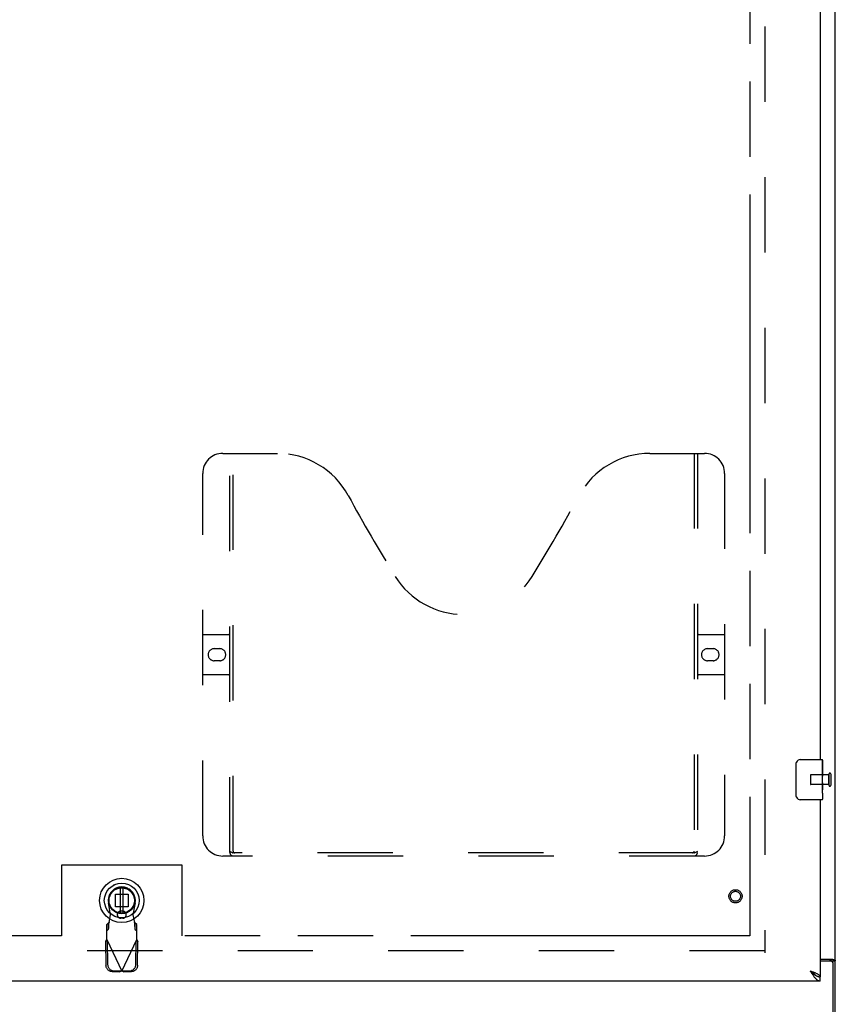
# Model space of a CAD drawing. Header units: inches. Extents: x 0 to 340, y 0 to 220.
# Tile 8 of 24: x 127 to 147, y 74 to 98. Entities that reach past the tile are written whole.
import ezdxf

# ---------------------------------------------------------------- set-up
doc = ezdxf.new("R2010")
doc.units = ezdxf.units.IN
doc.header["$LTSCALE"] = 18.7
doc.header["$MEASUREMENT"] = 0
doc.linetypes.add('HIDDEN', pattern=[0.2, 0.1, -0.1])
doc.linetypes.add('PHANTOM', pattern=[0.8, 0.45, -0.05, 0.1, -0.05, 0.1, -0.05])
doc.layers.get('0').update_dxf_attribs({"linetype": 'CONTINUOUS'})
for name, color, linetype in [('02___PRT_ALL_AXES', 7, 'CONTINUOUS'), ('AVAILABLE_DOOR_SPACE', 7, 'CONTINUOUS'), ('DEFAULT_2', 8, 'HIDDEN'), ('DIMENSIONS', 7, 'CONTINUOUS')]:
    doc.layers.add(name, color=color, linetype=linetype)
doc.styles.get("Standard").update_dxf_attribs({"font": 'arial.ttf'})
doc.dimstyles.new('DIMSTYLE_1', dxfattribs={"dimtxt": 1.5, "dimasz": 2, "dimexe": 0.09, "dimexo": 0.07, "dimgap": 0.0375, "dimtad": 0, "dimtih": 1, "dimtoh": 1, "dimzin": 4, "dimdsep": 46, "dimtxsty": 'Standard', "dimblk": '_FILLED', "dimblk1": '_FILLED', "dimblk2": '_FILLED', "dimcen": 0.09, "dimazin": 1, "dimtfac": 1, "dimtdec": 3, "dimtofl": 0, "dimtmove": 0, "dimatfit": 3, "dimldrblk": '_FILLED', "dimfxl": 1, "dimtolj": 1, "dimtzin": 4, "dimarcsym": 0})

# ---------------------------------------------------------------- blocks, each defined once
blk = doc.blocks.new('_FILLED')
at = {"color": 0, "linetype": 'ByBlock'}
blk.add_solid([(0, 0), (-1, 0.2), (-1, -0.2)], dxfattribs=at)
blk = doc.blocks.new('*D9')
at = {"layer": 'DIMENSIONS', "color": 2, "linetype": 'Continuous'}
for p, q in [((115.822, 133.973), (127.108, 133.973)), ((145.135, 133.973), (133.849, 133.973))]:
    blk.add_line(p, q, dxfattribs=at)
at = {"layer": 'DIMENSIONS', "color": 2, "linetype": 'Continuous', "xscale": 2, "yscale": 2, "zscale": 2, "rotation": 180}
blk.add_blockref('_FILLED', (115.822, 133.973), dxfattribs=at)
at = {"layer": 'DIMENSIONS', "color": 2, "linetype": 'Continuous', "xscale": 2, "yscale": 2, "zscale": 2}
blk.add_blockref('_FILLED', (145.135, 133.973), dxfattribs=at)
at = {"layer": 'DIMENSIONS', "color": 2, "linetype": 'Continuous', "insert": (130.479, 134.723), "char_height": 1.5, "width": 5.24164, "attachment_point": 2, "line_spacing_factor": 0.9}
blk.add_mtext('29.31', dxfattribs=at)

msp = doc.modelspace()

# ---------------------------------------------------------------- linework, layer by layer
at = {"color": 3, "linetype": 'Continuous'}
for p, q in [((147.26, 67.845), (147.26, 157.637)), ((146.885, 102.491), (146.885, 79.991)), ((146.885, 78.991), (146.885, 74.595)), ((146.885, 75.034), (147.19, 75.034)), ((147.148, 74.982), (146.885, 74.982)), ((147.208, 67.741), (147.208, 74.922)), ((146.885, 74.491), (112.197, 74.491))]:
    msp.add_line(p, q, dxfattribs=at)
at = {"color": 7, "linetype": 'Continuous'}
for p, q in [((146.39, 79.991), (146.93, 79.991)), ((146.945, 79.976), (146.945, 79.837)), ((146.29, 79.091), (146.29, 79.891)), ((146.945, 79.606), (146.945, 79.575)), ((146.945, 79.409), (146.945, 79.376)), ((146.93, 78.991), (146.39, 78.991)), ((146.945, 79.152), (146.945, 79.006)), ((129.347, 76.877), (129.325, 76.866)), ((129.502, 76.804), (129.502, 76.179)), ((129.58, 76.179), (129.58, 76.804)), ((147.156, 74.993), (147.26, 74.993)), ((147.156, 74.993), (147.156, 74.982)), ((146.762, 74.637), (146.773, 74.63)), ((146.885, 74.491), (146.885, 74.595))]:
    msp.add_line(p, q, dxfattribs=at)
for points in [[(146.29, 79.891), (146.29, 79.897), (146.291, 79.904), (146.292, 79.91), (146.293, 79.916), (146.295, 79.922), (146.297, 79.927)], [(146.297, 79.055), (146.295, 79.061), (146.293, 79.066), (146.292, 79.072), (146.291, 79.078), (146.29, 79.085), (146.29, 79.091)], [(147.115, 75.034), (147.115, 75.031), (147.116, 75.029), (147.116, 75.027), (147.117, 75.025), (147.118, 75.024), (147.119, 75.022), (147.12, 75.02), (147.122, 75.019), (147.124, 75.017), (147.126, 75.015), (147.128, 75.014), (147.131, 75.013), (147.133, 75.012), (147.135, 75.01), (147.141, 75.008)], [(147.141, 75.008), (147.143, 75.006), (147.145, 75.005), (147.148, 75.004), (147.15, 75.002), (147.152, 75.001), (147.153, 74.999), (147.155, 74.998), (147.155, 74.996), (147.156, 74.994), (147.156, 74.993)], [(146.638, 74.738), (146.65, 74.727), (146.661, 74.717), (146.672, 74.707), (146.683, 74.697), (146.694, 74.688), (146.706, 74.678), (146.717, 74.669), (146.728, 74.66), (146.739, 74.652), (146.75, 74.644), (146.762, 74.637)], [(146.769, 74.632), (146.765, 74.638), (146.76, 74.645), (146.754, 74.652), (146.747, 74.659), (146.739, 74.666), (146.731, 74.673), (146.722, 74.681), (146.713, 74.688), (146.703, 74.695), (146.693, 74.702), (146.682, 74.709), (146.672, 74.716), (146.661, 74.723), (146.65, 74.73), (146.638, 74.738)], [(146.773, 74.63), (146.784, 74.623), (146.795, 74.618), (146.806, 74.612), (146.818, 74.608), (146.829, 74.604), (146.84, 74.601), (146.851, 74.598), (146.862, 74.596), (146.874, 74.595), (146.885, 74.595)]]:
    msp.add_lwpolyline(points, dxfattribs=at)
at = {"color": 3, "linetype": 'Continuous'}
for points in [[(147.19, 75.034), (147.192, 75.032), (147.195, 75.03), (147.197, 75.029), (147.201, 75.027), (147.204, 75.026), (147.208, 75.024), (147.212, 75.023), (147.216, 75.022)], [(147.216, 75.022), (147.224, 75.019), (147.228, 75.018), (147.232, 75.016), (147.236, 75.015), (147.239, 75.013), (147.242, 75.012), (147.245, 75.011), (147.248, 75.009), (147.251, 75.007), (147.253, 75.006), (147.255, 75.004), (147.256, 75.002), (147.258, 75.001), (147.259, 74.999), (147.259, 74.997), (147.26, 74.995), (147.26, 74.993)], [(146.788, 74.678), (146.775, 74.684), (146.762, 74.69), (146.747, 74.696), (146.733, 74.702), (146.718, 74.708), (146.702, 74.714), (146.686, 74.72), (146.67, 74.726), (146.638, 74.738)], [(146.638, 74.738), (146.65, 74.72), (146.661, 74.702), (146.672, 74.685), (146.683, 74.668), (146.694, 74.651), (146.706, 74.635), (146.717, 74.619), (146.728, 74.604)], [(146.728, 74.604), (146.739, 74.59), (146.75, 74.576), (146.762, 74.563), (146.773, 74.551), (146.784, 74.54), (146.795, 74.53), (146.806, 74.521), (146.818, 74.513), (146.829, 74.507), (146.84, 74.501), (146.851, 74.497), (146.862, 74.494), (146.874, 74.492), (146.885, 74.491)], [(146.885, 74.595), (146.884, 74.601), (146.883, 74.607), (146.88, 74.613), (146.876, 74.619), (146.872, 74.625), (146.866, 74.631), (146.859, 74.637), (146.852, 74.643), (146.843, 74.648), (146.834, 74.654), (146.824, 74.66), (146.813, 74.666), (146.801, 74.672), (146.788, 74.678)]]:
    msp.add_lwpolyline(points, dxfattribs=at)
at = {"color": 7, "linetype": 'Continuous'}
for radius in [0.551, 0.433, 0.329, 0.317, 0.315]:
    msp.add_circle((129.541, 76.491), radius, dxfattribs=at)
for centre, radius, start, end in [((146.39, 79.891), 0.1, 90, 158.7946), ((146.93, 79.976), 0.015, 0, 90), ((146.39, 79.091), 0.1, 201.1999, 270), ((146.93, 79.006), 0.015, 270, 360)]:
    msp.add_arc(centre, radius, start, end, dxfattribs=at)
at = {"color": 3, "linetype": 'Continuous'}
msp.add_arc((147.148, 74.922), 0.06, 0, 90, dxfattribs=at)
at = {"layer": '02___PRT_ALL_AXES', "color": 7, "linetype": 'Continuous'}
for p, q in [((146.945, 79.412), (146.945, 79.976)), ((146.945, 79.837), (146.938, 79.837)), ((146.938, 79.837), (146.938, 79.606)), ((146.945, 79.669), (146.938, 79.669)), ((146.945, 79.606), (146.938, 79.606)), ((146.945, 79.57), (146.939, 79.57)), ((146.945, 79.376), (146.938, 79.376)), ((146.938, 79.376), (146.938, 79.24)), ((146.943, 79.439), (146.945, 79.439)), ((146.945, 79.152), (146.945, 79.409)), ((146.939, 79.208), (146.945, 79.208)), ((146.945, 79.152), (146.945, 79.006))]:
    msp.add_line(p, q, dxfattribs=at)
at = {"layer": '02___PRT_ALL_AXES', "color": 8, "linetype": 'HIDDEN'}
for p, q in [((147.102, 79.615), (146.655, 79.615)), ((147.102, 79.367), (147.102, 79.615)), ((147.102, 79.367), (146.655, 79.367))]:
    msp.add_line(p, q, dxfattribs=at)
at = {"layer": '02___PRT_ALL_AXES', "color": 7, "linetype": 'Continuous'}
for points in [[(146.943, 79.437), (146.941, 79.47), (146.94, 79.482), (146.939, 79.495), (146.938, 79.507), (146.938, 79.52), (146.938, 79.533), (146.938, 79.546), (146.938, 79.559), (146.939, 79.571), (146.94, 79.583), (146.941, 79.595)], [(146.94, 79.203), (146.939, 79.212), (146.938, 79.221), (146.938, 79.23), (146.938, 79.24)], [(146.945, 79.409), (146.945, 79.418), (146.944, 79.427), (146.943, 79.437)], [(146.942, 79.179), (146.941, 79.186), (146.94, 79.194), (146.94, 79.203)], [(146.945, 79.152), (146.945, 79.155), (146.944, 79.16), (146.944, 79.165), (146.942, 79.179)]]:
    msp.add_lwpolyline(points, dxfattribs=at)
at = {"layer": '02___PRT_ALL_AXES', "color": 8, "linetype": 'HIDDEN'}
msp.add_circle((144.781, 76.595), 0.124, dxfattribs=at)
at = {"layer": '02___PRT_ALL_AXES', "color": 7, "linetype": 'Continuous'}
msp.add_ellipse((146.682, 79.575), major_axis=(0.263, 0), ratio=0.432808, start_param=0, end_param=0.179988, dxfattribs=at)
at = {"layer": 'AVAILABLE_DOOR_SPACE', "color": 4, "linetype": 'PHANTOM'}
for p, q in [((145.135, 153.866), (145.135, 75.616)), ((131.041, 77.366), (128.041, 77.366)), ((128.041, 77.366), (128.041, 75.616)), ((131.041, 75.616), (131.041, 77.366)), ((128.041, 75.616), (115.822, 75.616)), ((145.135, 75.616), (131.041, 75.616))]:
    msp.add_line(p, q, dxfattribs=at)
at = {"layer": 'DEFAULT_2', "color": 8, "linetype": 'HIDDEN'}
for p, q in [((145.51, 154.293), (145.51, 75.189)), ((132.051, 87.595), (133.406, 87.595)), ((132.226, 77.685), (132.226, 87.595)), ((132.306, 77.715), (132.306, 87.595)), ((142.656, 87.595), (144.011, 87.595)), ((143.756, 87.595), (143.756, 77.715)), ((143.836, 87.595), (143.836, 77.685)), ((131.551, 78.095), (131.551, 87.095)), ((144.511, 87.095), (144.511, 78.095)), ((131.551, 83.095), (132.186, 83.095)), ((143.876, 83.095), (144.511, 83.095)), ((131.837, 82.745), (131.974, 82.745)), ((144.087, 82.745), (144.224, 82.745)), ((131.974, 82.445), (131.837, 82.445)), ((144.224, 82.445), (144.087, 82.445)), ((132.186, 82.095), (131.551, 82.095)), ((144.511, 82.095), (143.876, 82.095)), ((146.645, 79.605), (146.645, 79.377)), ((147.102, 79.633), (147.102, 79.349)), ((147.145, 79.633), (147.145, 79.349)), ((144.011, 77.595), (132.051, 77.595)), ((143.752, 77.675), (132.31, 77.675)), ((129.382, 76.65), (129.7, 76.65)), ((129.382, 76.332), (129.382, 76.65)), ((129.7, 76.65), (129.7, 76.332)), ((129.265, 76.137), (129.212, 76.431)), ((129.7, 76.332), (129.382, 76.332)), ((129.87, 76.431), (129.817, 76.137)), ((129.228, 75.94), (129.265, 76.137)), ((129.565, 76.223), (129.517, 76.223)), ((129.565, 76.05), (129.517, 76.05)), ((129.817, 76.137), (129.854, 75.94)), ((129.213, 75.936), (129.167, 75.894)), ((129.167, 75.521), (129.167, 75.894)), ((129.213, 75.781), (129.213, 75.936)), ((129.854, 75.94), (129.857, 75.908)), ((129.857, 75.908), (129.859, 75.877)), ((129.915, 75.894), (129.869, 75.936)), ((129.869, 75.936), (129.869, 75.781)), ((129.915, 75.521), (129.915, 75.894)), ((129.167, 75.739), (129.213, 75.781)), ((129.869, 75.781), (129.915, 75.739)), ((129.139, 75.473), (129.18, 75.492)), ((129.139, 75.473), (129.149, 74.882)), ((129.148, 75.488), (129.157, 75.504)), ((129.157, 75.504), (129.167, 75.521)), ((129.167, 75.521), (129.541, 74.733)), ((129.18, 75.492), (129.191, 74.902)), ((129.541, 74.733), (129.915, 75.521)), ((129.892, 74.902), (129.902, 75.492)), ((129.902, 75.492), (129.943, 75.473)), ((129.915, 75.521), (129.925, 75.504)), ((129.933, 74.882), (129.943, 75.473)), ((145.51, 75.241), (112.906, 75.241)), ((129.303, 74.723), (129.496, 74.72)), ((129.345, 74.743), (129.538, 74.74)), ((129.538, 74.74), (129.496, 74.72)), ((129.519, 74.726), (129.496, 74.72)), ((129.541, 74.733), (129.519, 74.726)), ((129.564, 74.726), (129.541, 74.733)), ((129.544, 74.74), (129.737, 74.743)), ((129.586, 74.72), (129.544, 74.74)), ((129.586, 74.72), (129.564, 74.726)), ((129.586, 74.72), (129.779, 74.723))]:
    msp.add_line(p, q, dxfattribs=at)
for points in [[(132.216, 77.715), (132.232, 77.704), (132.248, 77.695), (132.264, 77.687), (132.279, 77.68), (132.295, 77.677), (132.31, 77.675)], [(143.752, 77.675), (143.767, 77.677), (143.782, 77.68), (143.798, 77.687), (143.814, 77.695), (143.83, 77.704), (143.846, 77.715)], [(129.213, 75.781), (129.214, 75.784), (129.215, 75.79), (129.216, 75.796), (129.217, 75.804), (129.218, 75.814), (129.219, 75.824), (129.22, 75.836), (129.221, 75.849), (129.222, 75.863), (129.223, 75.877), (129.224, 75.892), (129.228, 75.94)], [(129.228, 75.94), (129.225, 75.939), (129.223, 75.938), (129.22, 75.937), (129.218, 75.937), (129.216, 75.936), (129.213, 75.936)], [(129.869, 75.936), (129.867, 75.936), (129.864, 75.937), (129.862, 75.937), (129.859, 75.938), (129.857, 75.939), (129.854, 75.94)], [(129.859, 75.877), (129.86, 75.863), (129.861, 75.849), (129.862, 75.836), (129.863, 75.824), (129.864, 75.814), (129.865, 75.804), (129.866, 75.796), (129.867, 75.79), (129.868, 75.784), (129.869, 75.781)], [(129.139, 75.473), (129.143, 75.48), (129.148, 75.488)], [(129.925, 75.504), (129.934, 75.488), (129.939, 75.48), (129.943, 75.473)], [(129.303, 74.723), (129.288, 74.724), (129.274, 74.727), (129.259, 74.731), (129.245, 74.736), (129.232, 74.743), (129.219, 74.751), (129.207, 74.76), (129.195, 74.771), (129.185, 74.782), (129.176, 74.795), (129.168, 74.808), (129.162, 74.822), (129.156, 74.837), (129.152, 74.851), (129.15, 74.867), (129.149, 74.882)], [(129.191, 74.902), (129.192, 74.886), (129.194, 74.871), (129.198, 74.856), (129.203, 74.842), (129.21, 74.828), (129.218, 74.815), (129.227, 74.802), (129.237, 74.791), (129.248, 74.78), (129.26, 74.771), (129.273, 74.763), (129.287, 74.756), (129.301, 74.75), (129.315, 74.746), (129.33, 74.744), (129.345, 74.743)], [(129.737, 74.743), (129.752, 74.744), (129.767, 74.746), (129.781, 74.75), (129.795, 74.756), (129.809, 74.763), (129.822, 74.771), (129.834, 74.78), (129.845, 74.791), (129.855, 74.802), (129.864, 74.815), (129.872, 74.828), (129.879, 74.842), (129.884, 74.856), (129.888, 74.871), (129.891, 74.886), (129.892, 74.902)], [(129.933, 74.882), (129.932, 74.867), (129.93, 74.851), (129.926, 74.837), (129.921, 74.822), (129.914, 74.808), (129.906, 74.795), (129.897, 74.782), (129.887, 74.771), (129.876, 74.76), (129.863, 74.751), (129.851, 74.743), (129.837, 74.736), (129.823, 74.731), (129.808, 74.727), (129.794, 74.724), (129.779, 74.723)]]:
    msp.add_lwpolyline(points, dxfattribs=at)
for radius in [0.164, 0.124]:
    msp.add_circle((144.781, 76.595), radius, dxfattribs=at)
for centre, radius, start, end in [((132.051, 87.095), 0.5, 90, 180), ((133.406, 85.595), 2, 28.4813, 90), ((142.656, 85.595), 2, 90, 151.5187), ((144.011, 87.095), 0.5, 0, 90), ((169.714, 105.293), 39.307, 208.4813, 211.8705), ((106.348, 105.293), 39.307, 328.1295, 331.5187), ((138.031, 85.595), 2, 211.8705, 328.1295), ((132.186, 83.135), 0.04, 270, 360), ((143.876, 83.135), 0.04, 180, 270), ((131.837, 82.595), 0.15, 90, 270), ((131.974, 82.595), 0.15, 270, 90), ((144.087, 82.595), 0.15, 90, 270), ((144.224, 82.595), 0.15, 270, 90), ((132.186, 82.055), 0.04, 0, 90), ((143.876, 82.055), 0.04, 90, 180), ((146.655, 79.605), 0.01, 90, 180), ((147.124, 79.633), 0.0215, 0, 180), ((146.655, 79.377), 0.01, 180, 270), ((147.124, 79.349), 0.0215, 180, 360), ((132.051, 78.095), 0.5, 180, 270), ((144.011, 78.095), 0.5, 270, 360), ((132.316, 77.685), 0.09, 180, 270), ((132.346, 77.715), 0.04, 180, 270), ((143.716, 77.715), 0.04, 270, 360), ((143.746, 77.685), 0.09, 270, 360), ((129.541, 76.491), 0.335, 349.673, 190.327), ((129.517, 76.137), 0.0866, 90, 270), ((129.565, 76.137), 0.0866, 270, 90)]:
    msp.add_arc(centre, radius, start, end, dxfattribs=at)

# ---------------------------------------------------------------- dimensions: what is measured, and where the dimension line sits
at = {"layer": 'DIMENSIONS', "color": 2, "linetype": 'Continuous'}
dim = msp.add_linear_dim(base=(115.822, 133.973), p1=(145.135, 75.616), p2=(115.822, 115.616), angle=180, dimstyle='DIMSTYLE_1', dxfattribs=at)
dim.commit()
dim.dimension.update_dxf_attribs({"geometry": '*D9', "text_midpoint": (130.314, 133.964), "dimtype": 160})

doc.saveas('drawing.dxf')
